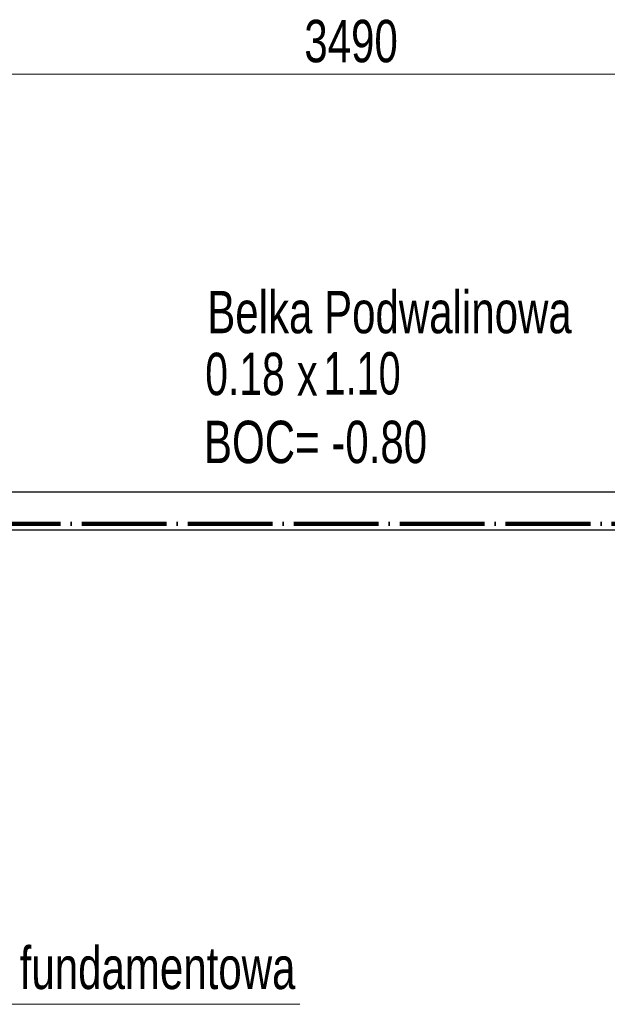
# Model space of a CAD drawing. Header units: millimetres. Extents: x 0 to 60000, y 0 to 29700.
# Tile 64 of 86: x 25568 to 28341, y 19508 to 24152. Entities that reach past the tile are written whole.
import ezdxf

# ---------------------------------------------------------------- set-up
doc = ezdxf.new("R2010")
doc.units = ezdxf.units.MM
doc.linetypes.add('STRICHPUNKT2_S11', pattern=[500, 400, -50, 0, -50])
doc.linetypes.add('STRICHPUNKT2_S5', pattern=[1100, 800, -100, 100, -100])
for name, color, linetype, lineweight in [('Ogólne', 7, 'Continuous', 25), ('Osie', 30, 'STRICHPUNKT2_S5', 18), ('Standard', 7, 'Continuous', 25)]:
    doc.layers.add(name, color=color, linetype=linetype, lineweight=lineweight)
doc.styles.add('ARIAL', font='ARIAL.TTF')

msp = doc.modelspace()

# ---------------------------------------------------------------- linework, layer by layer
at = {"layer": 'Ogólne', "color": 4, "linetype": 'Continuous', "lineweight": 13, "transparency": 33554687}
msp.add_line((25383, 23894.9), (28873, 23894.9), dxfattribs=at)
at = {"layer": 'Osie', "color": 1, "linetype": 'STRICHPUNKT2_S11', "lineweight": 140, "transparency": 33554687}
msp.add_line((3356, 21774.8), (44814, 21774.8), dxfattribs=at)
at = {"layer": 'Standard', "color": 3, "linetype": 'Continuous', "lineweight": 25, "transparency": 33554687}
for p, q in [((25381.5, 21924.8), (28871.5, 21924.8)), ((28871.5, 21744.8), (25381.5, 21744.8))]:
    msp.add_line(p, q, dxfattribs=at)
at = {"layer": 'Standard', "color": 4, "linetype": 'Continuous', "lineweight": 13, "transparency": 33554687}
msp.add_lwpolyline([(26889.6, 19508.2), (24996.4, 19508.2), (24295.1, 20417.5)], dxfattribs=at)

# ---------------------------------------------------------------- texts
at = {"layer": 'Ogólne', "color": 3, "linetype": 'Continuous', "lineweight": 25, "transparency": 33554687, "insert": (26910.8, 23948.4), "char_height": 200, "width": 514.972, "attachment_point": 7, "style": 'ARIAL'}
msp.add_mtext('\\W0.71;3490', dxfattribs=at)
at = {"layer": 'Standard', "color": 2, "linetype": 'Continuous', "lineweight": 50, "transparency": 33554687, "char_height": 200, "attachment_point": 7, "style": 'ARIAL'}
for s, insert, width in [('\\W0.71;Belka Podwalinowa', (26452.8, 22670.3), 1801.92), ('\\W0.71;Stopa fundamentowa', (24994.4, 19519.8), 1957.183)]:
    msp.add_mtext(s, dxfattribs=dict(at, insert=insert, width=width))
at = {"layer": 'Standard', "color": 3, "linetype": 'Continuous', "lineweight": 18, "transparency": 33554687, "char_height": 200, "attachment_point": 7, "style": 'ARIAL'}
for s, insert, width in [('\\W0.69;0.18', (26443.3, 22378.3), 457.42), ('\\W0.67;1.10', (27001.4, 22381.4), 455.574), ('\\W0.70;x', (26876, 22378.6), 169.877), ('\\W0.71;BOC= -0.80', (26437.4, 22057.6), 1130.573)]:
    msp.add_mtext(s, dxfattribs=dict(at, insert=insert, width=width))

doc.saveas('drawing.dxf')
